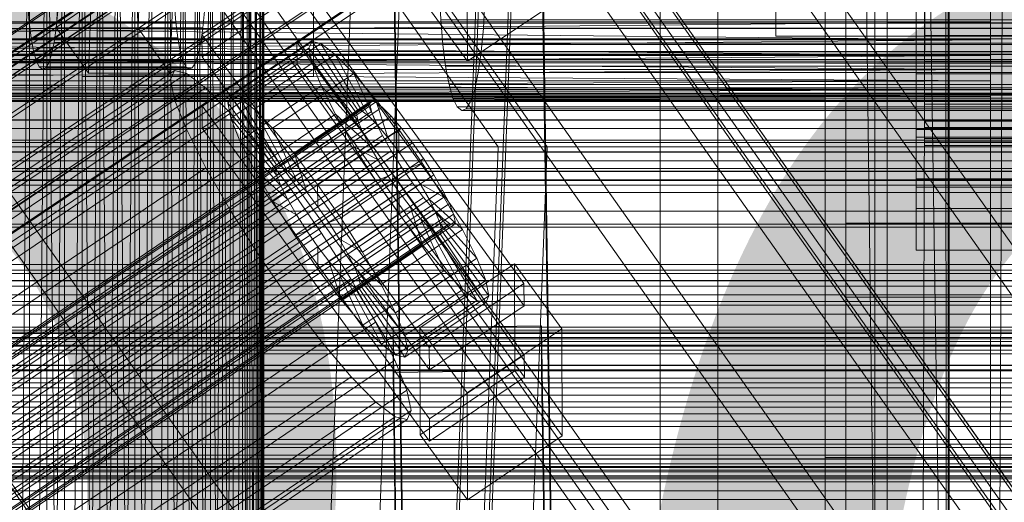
# Model space of a CAD drawing. Header units: millimetres. Extents: x -2233 to 61924, y -68080 to 6847.
# Tile 224 of 256: x 312 to 432, y -33917 to -33858. Entities that reach past the tile are written whole.
import ezdxf

# ---------------------------------------------------------------- set-up
doc = ezdxf.new("R2010")
doc.units = ezdxf.units.MM
for name, color, linetype, lineweight in [('COTAS_O', 1, 'Continuous', 0), ('COTAS_P', 1, 'Continuous', 0), ('frontal_briquetadora', 7, 'Continuous', 0), ('frontal_C01', 7, 'Continuous', 0), ('frontal_C02', 7, 'Continuous', 0), ('frontal_C03', 7, 'Continuous', 0), ('frontal_C10', 7, 'Continuous', 0), ('frontal_secador', 7, 'Continuous', 0)]:
    doc.layers.add(name, color=color, linetype=linetype, lineweight=lineweight)
doc.dimstyles.new('R19_100', dxfattribs={"dimtxt": 250, "dimasz": 150, "dimexe": 150, "dimexo": 80, "dimgap": 100, "dimtad": 1, "dimtih": 1, "dimtoh": 1, "dimdsep": 46, "dimcen": 0.09, "dimadec": 0, "dimazin": 0, "dimtfac": 1, "dimtdec": 4, "dimtofl": 0, "dimtmove": 0, "dimatfit": 3, "dimfxl": 1, "dimtolj": 1, "dimtzin": 0, "dimarcsym": 0})

# ---------------------------------------------------------------- blocks, each defined once
blk = doc.blocks.new('DIM_R28_52')
at = {"layer": 'COTAS_O'}
for p, q in [((-1725, -33700), (-1575, -33655)), ((1725, -33700), (1575, -33655)), ((-1725, -34400), (-1725, -33700)), ((-1725, -33700), (1725, -33700)), ((-1725, -33700), (-1575, -33745)), ((1725, -33700), (1575, -33745)), ((1725, -34400), (1725, -33700))]:
    blk.add_line(p, q, dxfattribs=at)
blk.add_text('3450 O', height=250, dxfattribs=at).set_placement((0, -33600))
blk = doc.blocks.new('DIM_R28_53')
at = {"layer": 'COTAS_P'}
for p, q in [((-150, -32300), (550, -32300)), ((550, -32300), (505, -32450)), ((550, -34900), (550, -32300)), ((550, -32300), (595, -32450)), ((550, -34900), (505, -34750)), ((550, -34900), (595, -34750)), ((-150, -34900), (550, -34900))]:
    blk.add_line(p, q, dxfattribs=at)
blk.add_text('2600 P', height=250, rotation=90, dxfattribs=at).set_placement((450, -33600))
blk = doc.blocks.new('DIM_R28_56')
at = {"layer": 'COTAS_O'}
for p, q in [((-650, -34200), (-500, -34155)), ((650, -34200), (500, -34155)), ((-650, -34900), (-650, -34200)), ((-650, -34200), (650, -34200)), ((-650, -34200), (-500, -34245)), ((650, -34200), (500, -34245)), ((650, -34900), (650, -34200))]:
    blk.add_line(p, q, dxfattribs=at)
blk.add_text('1300 O', height=250, dxfattribs=at).set_placement((0, -34100))

msp = doc.modelspace()

# ---------------------------------------------------------------- linework, layer by layer
at = {"layer": 'frontal_briquetadora'}
for p, q in [((340, -33818), (340, -33990)), ((313.614, -33820), (311.581, -34060)), ((315.708, -33820), (313.614, -34060)), ((313.614, -34060), (313.614, -33820)), ((317.844, -33820), (315.708, -34060)), ((315.708, -34060), (315.708, -33820)), ((315.708, -33820), (317.844, -34060)), ((320, -33820), (317.844, -34060)), ((317.844, -34060), (317.844, -33820)), ((320, -34060), (320, -33820)), ((322.156, -33820), (320, -34060)), ((322.156, -34060), (320, -33820)), ((322.156, -33820), (322.156, -34060)), ((322.156, -34060), (324.292, -33820)), ((324.292, -34060), (322.156, -33820)), ((324.292, -33820), (324.292, -34060)), ((324.292, -34060), (326.386, -33820)), ((326.386, -34060), (324.292, -33820)), ((326.386, -33820), (326.386, -34060)), ((326.386, -34060), (328.419, -33820)), ((328.419, -34060), (326.386, -33820)), ((328.419, -33820), (328.419, -34060)), ((328.419, -34060), (330.371, -33820)), ((330.371, -33820), (330.371, -34060)), ((330.371, -34060), (332.223, -33820)), ((332.223, -34060), (330.371, -33820)), ((332.223, -33820), (332.223, -34060)), ((332.223, -34060), (333.957, -33820)), ((333.957, -34060), (332.223, -33820)), ((333.957, -33820), (333.957, -34060)), ((333.957, -34060), (335.556, -33820)), ((335.556, -34060), (333.957, -33820)), ((335.556, -33820), (335.556, -34060)), ((337.006, -33820), (335.556, -34060)), ((337.006, -34060), (335.556, -33820)), ((337.006, -33820), (337.006, -34060)), ((338.292, -33820), (337.006, -34060)), ((338.292, -34060), (337.006, -33820)), ((338.292, -33820), (338.292, -34060)), ((339.402, -33820), (338.292, -34060)), ((339.402, -33820), (339.402, -34060)), ((340.325, -33820), (339.402, -34060)), ((340.325, -34060), (339.402, -33820)), ((340.325, -33820), (340.325, -34060)), ((341.053, -33820), (340.325, -34060)), ((340.325, -33820), (341.053, -34060)), ((341.053, -33820), (341.053, -34060)), ((341.577, -33820), (341.053, -34060)), ((341.053, -33820), (341.577, -34060)), ((341.577, -33820), (341.577, -34060)), ((341.894, -33820), (341.577, -34060)), ((341.577, -33820), (341.894, -34060)), ((341.894, -33820), (341.894, -34060)), ((342, -33820), (341.894, -34060)), ((342, -33820), (342, -34060)), ((430, -33820), (430, -34060)), ((430, -34260), (430, -33820)), ((430, -34680), (430, -33820)), ((430, -33853.384), (430, -34060)), ((430, -33855.985), (430, -33858.384)), ((430, -34060), (430, -33855.985)), ((430, -33858.384), (210, -33858.384)), ((430, -33858.384), (210, -33860.559)), ((430, -33860.559), (210, -33858.384)), ((430, -33858.384), (430, -33860.559)), ((430, -34060), (430, -33858.384)), ((430, -33860.559), (210, -33860.559)), ((430, -33860.559), (210, -33862.488)), ((430, -33862.488), (210, -33860.559)), ((430, -33860.559), (430, -33862.488)), ((430, -33860.559), (430, -34060)), ((430, -33862.488), (210, -33862.488)), ((430, -33862.488), (210, -33864.153)), ((430, -33864.153), (210, -33862.488)), ((430, -33862.488), (430, -33864.153)), ((430, -33862.488), (430, -34060)), ((430, -33864.153), (210, -33864.153)), ((430, -33864.153), (210, -33865.538)), ((430, -33865.538), (210, -33864.153)), ((430, -33864.153), (430, -33865.538)), ((430, -33864.153), (430, -34060)), ((430, -33865.538), (210, -33865.538)), ((430, -33865.538), (210, -33866.629)), ((430, -33866.629), (210, -33865.538)), ((430, -33865.538), (430, -33866.629)), ((430, -33865.538), (430, -34060)), ((430, -33866.629), (210, -33866.629)), ((430, -33866.629), (210, -33867.416)), ((430, -33867.416), (210, -33866.629)), ((430, -33866.629), (430, -33867.416)), ((430, -33866.629), (430, -34060)), ((480, -33867.047), (200, -33867.047)), ((430, -33867.416), (210, -33867.416)), ((430, -33867.416), (210, -33867.891)), ((430, -33867.891), (210, -33867.416)), ((430, -33867.891), (210, -33867.891)), ((430, -33867.891), (210, -33868.05)), ((430, -33868.05), (210, -33867.891)), ((430, -33868.05), (210, -33868.05)), ((430, -33867.416), (430, -33867.891)), ((430, -33867.416), (430, -34060)), ((430, -33867.891), (430, -33868.05)), ((430, -33867.891), (430, -34060)), ((430, -33868.05), (430, -34060))]:
    msp.add_line(p, q, dxfattribs=at)
at = {"layer": 'frontal_C01'}
for p, q in [((417.5, -34010.796), (417.5, -33407.996)), ((417.5, -34036.976), (417.5, -33434.177)), ((410, -33999.812), (410, -33676.273)), ((410, -34047.96), (410, -33724.422)), ((410, -34048.905), (410, -33725.366)), ((412.5, -34019.842), (412.5, -33740.581)), ((412.5, -34027.93), (412.5, -33748.67)), ((410, -34087.423), (410, -33763.885)), ((416, -33923.341), (416, -33835.2)), ((416, -33843.289), (416, -33931.429)), ((334.501, -33859.946), (345.969, -33852.21)), ((345.969, -33852.21), (373.501, -33890.064)), ((345.981, -33854.906), (334.513, -33862.643)), ((373.513, -33892.761), (345.981, -33854.906)), ((334.513, -33862.643), (334.501, -33859.946)), ((362.033, -33897.801), (334.501, -33859.946)), ((334.539, -33868.574), (346.008, -33860.838)), ((338.005, -33867.395), (347.835, -33860.764)), ((346.008, -33860.838), (346.02, -33863.534)), ((346.008, -33860.838), (373.539, -33898.692)), ((347.835, -33860.764), (347.47, -33861.579)), ((348.918, -33861.025), (347.835, -33860.764)), ((347.835, -33860.764), (353.378, -33869.079)), ((337.64, -33868.21), (347.47, -33861.579)), ((339.088, -33867.656), (348.918, -33861.025)), ((347.47, -33861.579), (353.205, -33869.465)), ((347.47, -33861.579), (347.847, -33863.416)), ((350.645, -33862.346), (348.918, -33861.025)), ((348.918, -33861.025), (353.892, -33869.203)), ((980, -33862.304), (-980, -33862.304)), ((334.513, -33862.643), (362.045, -33900.497)), ((340.816, -33868.977), (350.645, -33862.346)), ((352.899, -33864.635), (350.645, -33862.346)), ((350.645, -33862.346), (354.71, -33869.828)), ((146.872, -33988.618), (331.181, -33864.284)), ((331.181, -33864.284), (330.692, -33865.373)), ((332.629, -33864.633), (331.181, -33864.284)), ((346.02, -33863.534), (334.551, -33871.27)), ((338.017, -33870.047), (347.847, -33863.416)), ((373.551, -33901.388), (346.02, -33863.534)), ((347.847, -33863.416), (353.384, -33870.335)), ((347.847, -33863.416), (348.941, -33866.148)), ((146.383, -33989.708), (330.692, -33865.373)), ((148.32, -33988.968), (332.629, -33864.633)), ((330.692, -33865.373), (331.197, -33867.828)), ((334.938, -33866.398), (332.629, -33864.633)), ((343.069, -33871.266), (352.899, -33864.635)), ((355.525, -33867.737), (352.899, -33864.635)), ((352.899, -33864.635), (355.777, -33870.913)), ((150.629, -33990.733), (334.938, -33866.398)), ((337.95, -33869.458), (334.938, -33866.398)), ((339.111, -33872.779), (348.941, -33866.148)), ((348.941, -33866.148), (353.902, -33871.63)), ((348.941, -33866.148), (350.678, -33869.59)), ((141.218, -34012.202), (355.017, -33867.974)), ((146.887, -33992.163), (331.197, -33867.828)), ((331.197, -33867.828), (332.659, -33871.481)), ((337.64, -33868.21), (338.005, -33867.395)), ((343.549, -33875.71), (338.005, -33867.395)), ((338.005, -33867.395), (339.088, -33867.656)), ((344.062, -33875.834), (339.088, -33867.656)), ((339.088, -33867.656), (340.816, -33868.977)), ((345.695, -33874.368), (355.525, -33867.737)), ((355.017, -33867.974), (354.844, -33868.36)), ((355.53, -33868.098), (355.017, -33867.974)), ((358.345, -33871.44), (355.525, -33867.737)), ((355.525, -33867.737), (357.021, -33872.382)), ((141.045, -34012.589), (354.844, -33868.36)), ((141.224, -34013.458), (355.022, -33869.23)), ((141.731, -34012.326), (355.53, -33868.098)), ((142.549, -34012.952), (356.348, -33868.723)), ((334.551, -33871.27), (334.539, -33868.574)), ((362.071, -33906.429), (334.539, -33868.574)), ((343.376, -33876.097), (337.64, -33868.21)), ((338.017, -33870.047), (337.64, -33868.21)), ((344.88, -33876.46), (340.816, -33868.977)), ((340.816, -33868.977), (343.069, -33871.266)), ((353.378, -33869.079), (343.549, -33875.71)), ((353.892, -33869.203), (344.062, -33875.834)), ((353.205, -33869.465), (353.378, -33869.079)), ((353.378, -33869.079), (353.892, -33869.203)), ((353.892, -33869.203), (354.71, -33869.828)), ((354.844, -33868.36), (355.022, -33869.23)), ((355.022, -33869.23), (355.541, -33870.524)), ((356.348, -33868.723), (355.53, -33868.098)), ((357.415, -33869.808), (356.348, -33868.723)), ((143.617, -34014.036), (357.415, -33869.808)), ((153.641, -33993.793), (337.95, -33869.458)), ((341.461, -33873.605), (337.95, -33869.458)), ((343.554, -33876.967), (338.017, -33870.047)), ((339.111, -33872.779), (338.017, -33870.047)), ((340.848, -33876.221), (350.678, -33869.59)), ((353.205, -33869.465), (343.376, -33876.097)), ((353.384, -33870.335), (343.554, -33876.967)), ((354.71, -33869.828), (344.88, -33876.46)), ((350.678, -33869.59), (354.725, -33873.26)), ((350.678, -33869.59), (352.938, -33873.508)), ((353.384, -33870.335), (353.205, -33869.465)), ((353.902, -33871.63), (353.384, -33870.335)), ((354.71, -33869.828), (355.777, -33870.913)), ((358.659, -33871.277), (357.415, -33869.808)), ((141.742, -34014.753), (355.541, -33870.524)), ((144.861, -34015.505), (358.659, -33871.277)), ((148.35, -33995.816), (332.659, -33871.481)), ((332.659, -33871.481), (334.981, -33876.083)), ((334.551, -33871.27), (362.083, -33909.125)), ((345.947, -33877.544), (343.069, -33871.266)), ((343.069, -33871.266), (345.695, -33874.368)), ((353.902, -33871.63), (344.073, -33878.261)), ((355.777, -33870.913), (345.947, -33877.544)), ((358.345, -33871.44), (348.515, -33878.072)), ((354.725, -33873.26), (353.902, -33871.63)), ((355.541, -33870.524), (356.363, -33872.155)), ((355.777, -33870.913), (357.021, -33872.382)), ((358.357, -33874.137), (358.345, -33871.44)), ((361.166, -33875.493), (358.345, -33871.44)), ((359.995, -33873.031), (358.659, -33871.277)), ((142.565, -34016.383), (356.363, -33872.155)), ((344.073, -33878.261), (339.111, -33872.779)), ((340.848, -33876.221), (339.111, -33872.779)), ((357.021, -33872.382), (347.191, -33879.013)), ((356.363, -33872.155), (357.434, -33874.011)), ((357.021, -33872.382), (358.357, -33874.137)), ((143.635, -34018.239), (357.434, -33874.011)), ((359.995, -33873.031), (146.196, -34017.26)), ((157.152, -33997.94), (341.461, -33873.605)), ((345.231, -33878.556), (341.461, -33873.605)), ((343.108, -33880.139), (352.938, -33873.508)), ((354.725, -33873.26), (344.895, -33879.891)), ((352.938, -33873.508), (355.796, -33875.116)), ((352.938, -33873.508), (355.569, -33877.633)), ((355.796, -33875.116), (354.725, -33873.26)), ((357.434, -33874.011), (358.68, -33875.965)), ((361.332, -33874.951), (359.995, -33873.031)), ((147.533, -34019.179), (361.332, -33874.951)), ((347.191, -33879.013), (345.695, -33874.368)), ((345.695, -33874.368), (348.515, -33878.072)), ((355.796, -33875.116), (345.966, -33881.747)), ((348.527, -33880.768), (358.357, -33874.137)), ((357.042, -33877.07), (355.796, -33875.116)), ((358.357, -33874.137), (359.693, -33876.056)), ((362.578, -33876.905), (361.332, -33874.951)), ((144.881, -34020.193), (358.68, -33875.965)), ((150.672, -34000.418), (334.981, -33876.083)), ((334.981, -33876.083), (338.003, -33881.32)), ((344.895, -33879.891), (340.848, -33876.221)), ((343.108, -33880.139), (340.848, -33876.221)), ((343.549, -33875.71), (343.376, -33876.097)), ((343.376, -33876.097), (343.554, -33876.967)), ((344.062, -33875.834), (343.549, -33875.71)), ((344.88, -33876.46), (344.062, -33875.834)), ((359.693, -33876.056), (349.863, -33882.687)), ((351.336, -33882.124), (361.166, -33875.493)), ((358.68, -33875.965), (360.017, -33877.884)), ((361.166, -33875.493), (359.693, -33876.056)), ((359.693, -33876.056), (360.939, -33878.011)), ((363.797, -33879.619), (361.166, -33875.493)), ((148.779, -34021.134), (362.578, -33876.905)), ((343.554, -33876.967), (344.073, -33878.261)), ((345.947, -33877.544), (344.88, -33876.46)), ((347.191, -33879.013), (345.947, -33877.544)), ((357.042, -33877.07), (347.212, -33883.701)), ((355.569, -33877.633), (357.042, -33877.07)), ((358.378, -33878.99), (357.042, -33877.07)), ((363.648, -33878.761), (362.578, -33876.905)), ((146.218, -34022.113), (360.017, -33877.884)), ((149.85, -34022.989), (363.648, -33878.761)), ((345.231, -33878.556), (160.922, -34002.891)), ((344.073, -33878.261), (344.895, -33879.891)), ((349.002, -33883.974), (345.231, -33878.556)), ((345.739, -33884.264), (355.569, -33877.633)), ((348.515, -33878.072), (348.527, -33880.768)), ((348.515, -33878.072), (351.336, -33882.124)), ((360.939, -33878.011), (351.109, -33884.642)), ((355.569, -33877.633), (358.39, -33881.686)), ((360.017, -33877.884), (361.352, -33879.639)), ((363.797, -33879.619), (360.939, -33878.011)), ((360.939, -33878.011), (362.01, -33879.866)), ((364.471, -33880.391), (363.648, -33878.761)), ((147.554, -34023.867), (361.352, -33879.639)), ((344.895, -33879.891), (345.966, -33881.747)), ((348.527, -33880.768), (347.191, -33879.013)), ((358.378, -33878.99), (348.548, -33885.621)), ((362.01, -33879.866), (352.18, -33886.497)), ((353.967, -33886.25), (363.797, -33879.619)), ((358.39, -33881.686), (358.378, -33878.99)), ((359.714, -33880.744), (358.378, -33878.99)), ((361.352, -33879.639), (362.596, -33881.108)), ((366.057, -33883.536), (362.01, -33879.866)), ((362.01, -33879.866), (362.833, -33881.497)), ((366.057, -33883.536), (363.797, -33879.619)), ((148.798, -34025.337), (362.596, -33881.108)), ((150.672, -34024.62), (364.471, -33880.391)), ((345.966, -33881.747), (343.108, -33880.139)), ((345.739, -33884.264), (343.108, -33880.139)), ((349.863, -33882.687), (348.527, -33880.768)), ((359.714, -33880.744), (349.884, -33887.375)), ((361.21, -33885.389), (359.714, -33880.744)), ((360.958, -33882.213), (359.714, -33880.744)), ((362.596, -33881.108), (363.664, -33882.193)), ((364.989, -33881.686), (364.471, -33880.391)), ((149.865, -34026.421), (363.664, -33882.193)), ((151.191, -34025.914), (364.989, -33881.686)), ((153.694, -34005.655), (338.003, -33881.32)), ((338.003, -33881.32), (341.52, -33886.835)), ((345.966, -33881.747), (347.212, -33883.701)), ((348.56, -33888.317), (358.39, -33881.686)), ((349.863, -33882.687), (351.336, -33882.124)), ((360.958, -33882.213), (351.128, -33888.845)), ((351.336, -33882.124), (353.967, -33886.25)), ((362.833, -33881.497), (353.003, -33888.128)), ((358.39, -33881.686), (361.21, -33885.389)), ((363.836, -33888.492), (360.958, -33882.213)), ((362.025, -33883.298), (360.958, -33882.213)), ((367.794, -33886.978), (362.833, -33881.497)), ((362.833, -33881.497), (363.351, -33882.791)), ((363.664, -33882.193), (364.482, -33882.818)), ((365.168, -33882.556), (364.989, -33881.686)), ((150.683, -34027.046), (364.482, -33882.818)), ((151.196, -34027.17), (364.995, -33882.942)), ((151.369, -34026.784), (365.168, -33882.556)), ((351.109, -33884.642), (349.863, -33882.687)), ((362.025, -33883.298), (352.196, -33889.929)), ((363.351, -33882.791), (353.521, -33889.422)), ((356.228, -33890.167), (366.057, -33883.536)), ((366.09, -33890.781), (362.025, -33883.298)), ((362.843, -33883.923), (362.025, -33883.298)), ((368.888, -33889.711), (363.351, -33882.791)), ((363.351, -33882.791), (363.53, -33883.661)), ((364.482, -33882.818), (364.995, -33882.942)), ((364.995, -33882.942), (365.168, -33882.556)), ((367.794, -33886.978), (366.057, -33883.536)), ((164.693, -34008.309), (349.002, -33883.974)), ((347.212, -33883.701), (345.739, -33884.264)), ((348.56, -33888.317), (345.739, -33884.264)), ((347.212, -33883.701), (348.548, -33885.621)), ((352.519, -33889.49), (349.002, -33883.974)), ((352.18, -33886.497), (351.109, -33884.642)), ((351.109, -33884.642), (353.967, -33886.25)), ((362.843, -33883.923), (353.014, -33890.554)), ((363.357, -33884.047), (353.527, -33890.678)), ((363.53, -33883.661), (353.7, -33890.292)), ((367.817, -33892.101), (362.843, -33883.923)), ((363.357, -33884.047), (362.843, -33883.923)), ((363.53, -33883.661), (363.357, -33884.047)), ((368.9, -33892.362), (363.357, -33884.047)), ((369.265, -33891.547), (363.53, -33883.661)), ((348.548, -33885.621), (348.56, -33888.317)), ((348.548, -33885.621), (349.884, -33887.375)), ((351.38, -33892.021), (361.21, -33885.389)), ((361.21, -33885.389), (363.836, -33888.492)), ((157.211, -34011.17), (341.52, -33886.835)), ((341.52, -33886.835), (345.291, -33892.253)), ((353.003, -33888.128), (352.18, -33886.497)), ((352.18, -33886.497), (356.228, -33890.167)), ((353.967, -33886.25), (356.228, -33890.167)), ((357.964, -33893.61), (367.794, -33886.978)), ((368.888, -33889.711), (367.794, -33886.978)), ((351.38, -33892.021), (348.56, -33888.317)), ((349.884, -33887.375), (351.38, -33892.021)), ((349.884, -33887.375), (351.128, -33888.845)), ((353.521, -33889.422), (353.003, -33888.128)), ((353.003, -33888.128), (357.964, -33893.61)), ((360.882, -33895.415), (372.35, -33887.678)), ((372.35, -33887.678), (372.408, -33900.62)), ((372.35, -33887.678), (378.086, -33895.565)), ((168.21, -34013.824), (352.519, -33889.49)), ((351.128, -33888.845), (354.006, -33895.123)), ((351.128, -33888.845), (352.196, -33889.929)), ((355.541, -33894.727), (352.519, -33889.49)), ((353.7, -33890.292), (353.521, -33889.422)), ((353.521, -33889.422), (359.058, -33896.342)), ((354.006, -33895.123), (363.836, -33888.492)), ((363.836, -33888.492), (366.09, -33890.781)), ((352.196, -33889.929), (356.26, -33897.412)), ((352.196, -33889.929), (353.014, -33890.554)), ((353.014, -33890.554), (357.987, -33898.732)), ((353.014, -33890.554), (353.527, -33890.678)), ((353.527, -33890.678), (353.7, -33890.292)), ((353.527, -33890.678), (359.07, -33898.994)), ((353.7, -33890.292), (359.436, -33898.178)), ((356.228, -33890.167), (357.964, -33893.61)), ((359.058, -33896.342), (368.888, -33889.711)), ((373.501, -33890.064), (362.033, -33897.801)), ((369.265, -33891.547), (368.888, -33889.711)), ((373.513, -33892.761), (373.501, -33890.064)), ((356.26, -33897.412), (366.09, -33890.781)), ((359.436, -33898.178), (369.265, -33891.547)), ((366.09, -33890.781), (367.817, -33892.101)), ((368.9, -33892.362), (369.265, -33891.547)), ((160.982, -34016.588), (345.291, -33892.253)), ((345.291, -33892.253), (349.061, -33897.204)), ((354.006, -33895.123), (351.38, -33892.021)), ((357.987, -33898.732), (367.817, -33892.101)), ((359.07, -33898.994), (368.9, -33892.362)), ((362.045, -33900.497), (373.513, -33892.761)), ((367.817, -33892.101), (368.9, -33892.362)), ((357.964, -33893.61), (359.058, -33896.342)), ((171.232, -34019.061), (355.541, -33894.727)), ((356.26, -33897.412), (354.006, -33895.123)), ((357.863, -33899.328), (355.541, -33894.727)), ((357.646, -33895.444), (375.644, -33895.198)), ((357.646, -33900.836), (357.646, -33895.444)), ((360.514, -34090.554), (357.646, -33895.444)), ((360.939, -33908.356), (360.882, -33895.415)), ((366.618, -33903.301), (360.882, -33895.415)), ((375.644, -33895.198), (375.644, -33900.591)), ((375.644, -33895.198), (378.512, -34090.309)), ((359.058, -33896.342), (359.436, -33898.178)), ((378.086, -33895.565), (366.618, -33903.301)), ((378.143, -33908.506), (378.086, -33895.565)), ((164.752, -34021.539), (349.061, -33897.204)), ((349.061, -33897.204), (352.572, -33901.351)), ((357.987, -33898.732), (356.26, -33897.412)), ((362.033, -33897.801), (362.045, -33900.497)), ((359.07, -33898.994), (357.987, -33898.732)), ((359.436, -33898.178), (359.07, -33898.994)), ((373.539, -33898.692), (362.071, -33906.429)), ((373.551, -33901.388), (373.539, -33898.692)), ((173.554, -34023.663), (357.863, -33899.328)), ((359.326, -33902.981), (357.863, -33899.328)), ((168.263, -34025.686), (352.572, -33901.351)), ((352.572, -33901.351), (355.584, -33904.411)), ((375.644, -33900.591), (357.646, -33900.836)), ((360.514, -34095.947), (357.646, -33900.836)), ((372.408, -33900.62), (360.939, -33908.356)), ((362.083, -33909.125), (373.551, -33901.388)), ((378.143, -33908.506), (372.408, -33900.62)), ((378.512, -34095.702), (375.644, -33900.591)), ((175.016, -34027.316), (359.326, -33902.981)), ((359.83, -33905.436), (359.326, -33902.981)), ((366.618, -33903.301), (366.675, -33916.243)), ((171.275, -34028.746), (355.584, -33904.411)), ((355.584, -33904.411), (357.893, -33906.176)), ((173.584, -34030.511), (357.893, -33906.176)), ((175.521, -34029.771), (359.83, -33905.436)), ((357.893, -33906.176), (359.341, -33906.526)), ((359.341, -33906.526), (359.83, -33905.436)), ((175.032, -34030.861), (359.341, -33906.526)), ((362.071, -33906.429), (362.083, -33909.125)), ((360.939, -33908.356), (366.675, -33916.243)), ((366.675, -33916.243), (378.143, -33908.506)), ((980, -33912.304), (-980, -33912.304))]:
    msp.add_line(p, q, dxfattribs=at)
at = {"layer": 'frontal_C02'}
for p, q in [((410, -33863.38), (410, -33505.718)), ((390, -35975), (390, -33530.372)), ((397, -35975), (397, -33530.372)), ((410, -33911.107), (410, -33553.445)), ((410, -34044.45), (410, -33686.788)), ((417.5, -34231.462), (417.5, -33692.436)), ((412.5, -33882.773), (412.5, -33701.408)), ((412.5, -33891.714), (412.5, -33710.35)), ((417.5, -34258.348), (417.5, -33719.322)), ((410, -34082.632), (410, -33724.97)), ((149.85, -33968.027), (363.648, -33825.051)), ((147.554, -33969.361), (361.352, -33826.385)), ((150.672, -33969.7), (364.471, -33826.725)), ((148.798, -33970.789), (362.596, -33827.814)), ((151.191, -33971.05), (364.989, -33828.075)), ((421, -33867.862), (421, -33827.771)), ((149.865, -33971.82), (363.664, -33828.845)), ((150.683, -33972.383), (364.482, -33829.407)), ((151.196, -33972.439), (364.995, -33829.463)), ((151.369, -33971.984), (365.168, -33829.009)), ((421, -33831.347), (421, -33871.438)), ((168.21, -33958.46), (352.519, -33835.205)), ((421, -33877.399), (421, -33837.308)), ((160.982, -33962.659), (345.291, -33839.404)), ((171.232, -33963.775), (355.541, -33840.521)), ((360.514, -34034.881), (357.646, -33841.476)), ((375.644, -33841.233), (378.512, -34034.638)), ((404, -33841.062), (404, -33860.137)), ((421, -33840.885), (421, -33880.976)), ((164.752, -33967.54), (349.061, -33844.285)), ((173.554, -33968.499), (357.863, -33845.244)), ((360.514, -34040.842), (357.646, -33847.437)), ((378.512, -34040.599), (375.644, -33847.194)), ((168.263, -33971.572), (352.572, -33848.318)), ((366.618, -33848.834), (366.675, -33863.14)), ((175.016, -33972.308), (359.326, -33849.053)), ((171.275, -33974.481), (355.584, -33851.227)), ((175.521, -33974.944), (359.83, -33851.689)), ((404, -33852.501), (404, -33860.137)), ((173.584, -33976.069), (357.893, -33852.814)), ((175.032, -33976.227), (359.341, -33852.972)), ((422, -33853.597), (422, -33858.537)), ((360.939, -33855.323), (366.675, -33863.14)), ((366.675, -33863.14), (378.143, -33855.471)), ((422, -33860.036), (422, -33855.149)), ((422, -33858.551), (422, -33856.346)), ((422, -33856.346), (422, -33858.537)), ((422, -33857.056), (422, -33860.036)), ((422, -33857.056), (422, -33859.188)), ((-440, -33858.551), (440, -33858.551)), ((-440, -33859.188), (440, -33859.188)), ((422, -33858.537), (422, -33863.194)), ((422, -33858.537), (434, -33858.537)), ((422, -33860.472), (422, -33858.551)), ((422, -33858.551), (422, -33863.194)), ((434, -33858.551), (422, -33858.551)), ((422, -33859.188), (422, -33864.538)), ((434, -33859.188), (422, -33859.188)), ((422, -33859.188), (422, -33860.992)), ((-440, -33860.472), (440, -33860.472)), ((404, -33860.137), (456, -33860.137)), ((422, -33860.036), (434, -33860.036)), ((422, -33864.538), (422, -33860.036)), ((422, -33861.977), (422, -33860.472)), ((422, -33860.472), (422, -33867.249)), ((434, -33860.472), (422, -33860.472)), ((-440, -33860.992), (440, -33860.992)), ((-440, -33861.977), (440, -33861.977)), ((422, -33860.992), (422, -33868.346)), ((434, -33860.992), (422, -33860.992)), ((422, -33860.992), (422, -33862.345)), ((422, -33862.964), (422, -33861.977)), ((422, -33861.977), (422, -33870.426)), ((434, -33861.977), (422, -33861.977)), ((-440, -33862.345), (440, -33862.345)), ((-440, -33862.964), (440, -33862.964)), ((-440, -33863.155), (440, -33863.155)), ((422, -33862.345), (422, -33871.202)), ((434, -33862.345), (422, -33862.345)), ((422, -33862.345), (422, -33863.155)), ((422, -33863.366), (422, -33862.964)), ((422, -33862.964), (422, -33872.51)), ((434, -33862.964), (422, -33862.964)), ((422, -33863.155), (422, -33872.912)), ((434, -33863.155), (422, -33863.155)), ((422, -33863.155), (422, -33863.366)), ((422, -33863.194), (422, -33867.249)), ((422, -33863.194), (434, -33863.194)), ((-440, -33863.366), (440, -33863.366)), ((450, -33863.38), (410, -33863.38)), ((410, -33863.38), (410, -33911.107)), ((410, -34221.042), (410, -33863.38)), ((422, -33863.366), (422, -33873.358)), ((434, -33863.366), (422, -33863.366)), ((421, -33878.411), (421, -33864.7)), ((421, -33864.7), (435, -33864.7)), ((421, -33872.337), (421, -33864.7)), ((422, -33864.538), (434, -33864.538)), ((422, -33868.346), (422, -33864.538)), ((435, -33867.862), (421, -33867.862)), ((421, -33867.862), (421, -33871.438)), ((422, -33867.249), (422, -33870.426)), ((422, -33867.249), (434, -33867.249)), ((422, -33868.346), (434, -33868.346)), ((422, -33871.202), (422, -33868.346)), ((422, -33870.426), (422, -33872.51)), ((422, -33870.426), (434, -33870.426)), ((421, -33871.438), (435, -33871.438)), ((422, -33871.202), (434, -33871.202)), ((422, -33872.912), (422, -33871.202)), ((435, -33872.337), (421, -33872.337)), ((421, -33872.337), (421, -33886.047)), ((422, -33872.51), (422, -33873.358)), ((422, -33872.51), (434, -33872.51)), ((422, -33872.912), (434, -33872.912)), ((422, -33873.358), (422, -33872.912)), ((422, -33873.358), (434, -33873.358)), ((-450, -33876.51), (450, -33876.51)), ((435, -33877.399), (421, -33877.399)), ((421, -33877.399), (421, -33880.976)), ((435, -33878.411), (421, -33878.411)), ((421, -33878.411), (421, -33886.047)), ((421, -33880.976), (435, -33880.976)), ((447.5, -33882.773), (412.5, -33882.773)), ((412.5, -33882.773), (412.5, -33891.714)), ((421, -33886.047), (435, -33886.047)), ((450, -33888.432), (-450, -33888.432)), ((412.5, -33891.714), (447.5, -33891.714)), ((450, -33909.919), (-450, -33909.919)), ((410, -33911.107), (450, -33911.107)), ((410, -34268.769), (410, -33911.107))]:
    msp.add_line(p, q, dxfattribs=at)
at = {"layer": 'frontal_C03'}
for p, q in [((1250, -33866.398), (-1250, -33866.398)), ((1250, -33867.279), (-1250, -33867.279)), ((1250, -33867.932), (-1250, -33867.932)), ((1250, -33870.24), (-1250, -33870.24)), ((-1250, -33871.297), (1250, -33871.297)), ((-1250, -33872.731), (1250, -33872.731)), ((-1250, -33873.529), (1250, -33873.529)), ((-1250, -33874.113), (1250, -33874.113)), ((1250, -33874.149), (-1250, -33874.149)), ((1250, -33875.207), (-1250, -33875.207)), ((-1250, -33876.451), (1250, -33876.451)), ((1250, -33877.514), (-1250, -33877.514)), ((-1250, -33877.581), (1250, -33877.581)), ((1250, -33878.167), (-1250, -33878.167)), ((1250, -33879.049), (-1250, -33879.049)), ((-1250, -33881.3), (1250, -33881.3)), ((-1500, -33883.261), (1500, -33883.261)), ((-1250, -33882.897), (1250, -33882.897)), ((-1250, -33887.744), (1250, -33887.744)), ((1250, -33888.855), (-1250, -33888.855)), ((-1250, -33889.699), (1250, -33889.699)), ((1250, -33889.737), (-1250, -33889.737)), ((1250, -33890.39), (-1250, -33890.39)), ((1500, -33892.245), (-1500, -33892.245)), ((1250, -33892.697), (-1250, -33892.697)), ((-1250, -33893.755), (1250, -33893.755)), ((-1250, -33895.344), (1250, -33895.344)), ((-1268, -33895.717), (1268, -33895.717)), ((-1268, -33895.941), (1268, -33895.941)), ((-1268, -33896.106), (1268, -33896.106)), ((1250, -33896.607), (-1250, -33896.607)), ((-1268, -33896.763), (1268, -33896.763)), ((-1268, -33897.081), (1268, -33897.081)), ((1250, -33897.525), (-1250, -33897.525)), ((1250, -33897.664), (-1250, -33897.664)), ((-1268, -33898.127), (1268, -33898.127)), ((-1268, -33898.576), (1268, -33898.576)), ((-1268, -33899.939), (1268, -33899.939)), ((1250, -33899.972), (-1250, -33899.972)), ((-1268, -33900.489), (1268, -33900.489)), ((1250, -33900.625), (-1250, -33900.625)), ((-1268, -33902.077), (1268, -33902.077)), ((1250, -33901.506), (-1250, -33901.506)), ((1268, -33902.69), (-1268, -33902.69)), ((-1250, -33903.582), (1250, -33903.582)), ((-1268, -33904.394), (1268, -33904.394)), ((-1268, -33905.029), (1268, -33905.029)), ((-1250, -33905.841), (1250, -33905.841)), ((-1268, -33906.733), (1268, -33906.733)), ((-1268, -33907.346), (1268, -33907.346)), ((-1268, -33908.934), (1268, -33908.934)), ((-1268, -33909.484), (1268, -33909.484)), ((-1268, -33910.847), (1268, -33910.847)), ((-1268, -33911.296), (1268, -33911.296)), ((1250, -33911.313), (-1250, -33911.313)), ((-1250, -33911.898), (1250, -33911.898)), ((-1268, -33912.342), (1268, -33912.342)), ((-1268, -33912.66), (1268, -33912.66)), ((-1268, -33913.317), (1268, -33913.317)), ((1250, -33912.194), (-1250, -33912.194)), ((1250, -33912.848), (-1250, -33912.848)), ((-1268, -33913.482), (1268, -33913.482)), ((-1268, -33913.706), (1268, -33913.706)), ((-1250, -33914.079), (1250, -33914.079)), ((1250, -33915.155), (-1250, -33915.155)), ((-1250, -33916.212), (1250, -33916.212))]:
    msp.add_line(p, q, dxfattribs=at)
at = {"layer": 'frontal_C10'}
for p, q in [((299.769, -33726.859), (1717.743, -35731.581)), ((1717.52, -35737.425), (299.546, -33732.704)), ((266.331, -33747.789), (1738.749, -35829.484)), ((1763.409, -35829.484), (290.991, -33747.789)), ((1738.526, -35835.328), (266.108, -33753.633)), ((290.768, -33753.633), (1763.186, -35835.328)), ((265.996, -33756.555), (1738.414, -35838.25)), ((1742.36, -35838.25), (269.942, -33756.555)), ((350.18, -33798.702), (1800.18, -35848.702)), ((316.91, -33859.165), (319.143, -33800.723)), ((326.774, -33859.165), (329.007, -33800.723)), ((1800.068, -35851.624), (350.068, -33801.624)), ((320.753, -33864.598), (322.986, -33806.156)), ((332.85, -33806.156), (330.617, -33864.598)), ((362.485, -33992.556), (368.701, -33829.892)), ((372.646, -33829.892), (366.431, -33992.556)), ((362.805, -33993.009), (369.021, -33830.345)), ((366.751, -33993.009), (372.966, -33830.345)), ((369.021, -33830.345), (560.857, -34101.562)), ((564.803, -34101.562), (372.966, -33830.345)), ((585.517, -34101.562), (393.681, -33830.345)), ((560.634, -34107.406), (368.798, -33836.189)), ((393.457, -33836.189), (585.294, -34107.406)), ((262.609, -33845.193), (1735.028, -35926.888)), ((1759.687, -35926.888), (287.269, -33845.193)), ((348.504, -33960.624), (352.784, -33848.61)), ((352.784, -33848.61), (370.398, -33873.513)), ((354.422, -33960.624), (358.702, -33848.61)), ((376.317, -33873.513), (358.702, -33848.61)), ((266.332, -33851.037), (1738.75, -35932.732)), ((287.046, -33851.037), (1759.464, -35932.732)), ((363.442, -33858.141), (363.3, -33854.922)), ((368.779, -33855.99), (368.604, -33859.146)), ((313.583, -33858.485), (313.412, -33856.376)), ((317.055, -33857.086), (316.862, -33859.124)), ((331.167, -33856.376), (331.338, -33858.485)), ((334.617, -33859.124), (334.811, -33857.086)), ((313.819, -33860.351), (313.583, -33858.485)), ((331.338, -33858.485), (313.583, -33858.485)), ((331.338, -33858.485), (331.574, -33860.351)), ((363.685, -33861.129), (363.442, -33858.141)), ((674.156, -33858.141), (363.442, -33858.141)), ((316.862, -33859.124), (316.608, -33860.894)), ((334.617, -33859.124), (316.862, -33859.124)), ((320.753, -33864.598), (316.91, -33859.165)), ((316.91, -33859.165), (326.774, -33859.165)), ((326.774, -33859.165), (330.617, -33864.598)), ((334.363, -33860.894), (334.617, -33859.124)), ((368.604, -33859.146), (368.33, -33862.034)), ((679.318, -33859.146), (368.604, -33859.146)), ((314.11, -33861.9), (313.819, -33860.351)), ((331.574, -33860.351), (313.819, -33860.351)), ((316.608, -33860.894), (316.301, -33862.327)), ((334.363, -33860.894), (316.608, -33860.894)), ((331.574, -33860.351), (331.865, -33861.9)), ((334.056, -33862.327), (334.363, -33860.894)), ((314.445, -33863.075), (314.11, -33861.9)), ((331.865, -33861.9), (314.11, -33861.9)), ((331.865, -33861.9), (332.2, -33863.075)), ((364.019, -33863.771), (363.685, -33861.129)), ((674.399, -33861.129), (363.685, -33861.129)), ((368.33, -33862.034), (367.969, -33864.541)), ((679.044, -33862.034), (368.33, -33862.034)), ((314.811, -33863.83), (314.445, -33863.075)), ((332.2, -33863.075), (314.445, -33863.075)), ((316.301, -33862.327), (315.954, -33863.369)), ((334.056, -33862.327), (316.301, -33862.327)), ((332.2, -33863.075), (332.566, -33863.83)), ((333.709, -33863.369), (334.056, -33862.327)), ((315.195, -33864.135), (314.811, -33863.83)), ((332.566, -33863.83), (314.811, -33863.83)), ((315.581, -33863.98), (315.195, -33864.135)), ((332.95, -33864.135), (315.195, -33864.135)), ((315.954, -33863.369), (315.581, -33863.98)), ((333.336, -33863.98), (315.581, -33863.98)), ((333.709, -33863.369), (315.954, -33863.369)), ((332.566, -33863.83), (332.95, -33864.135)), ((332.95, -33864.135), (333.336, -33863.98)), ((333.336, -33863.98), (333.709, -33863.369)), ((364.431, -33865.967), (364.019, -33863.771)), ((674.733, -33863.771), (364.019, -33863.771)), ((330.617, -33864.598), (320.753, -33864.598)), ((367.969, -33864.541), (367.535, -33866.571)), ((678.683, -33864.541), (367.969, -33864.541)), ((364.906, -33867.631), (364.431, -33865.967)), ((675.145, -33865.967), (364.431, -33865.967)), ((367.535, -33866.571), (367.044, -33868.047)), ((678.249, -33866.571), (367.535, -33866.571)), ((739.406, -33867.094), (295.529, -33867.094)), ((365.425, -33868.7), (364.906, -33867.631)), ((675.62, -33867.631), (364.906, -33867.631)), ((367.044, -33868.047), (366.514, -33868.912)), ((677.758, -33868.047), (367.044, -33868.047)), ((365.968, -33869.133), (365.425, -33868.7)), ((676.139, -33868.7), (365.425, -33868.7)), ((366.514, -33868.912), (365.968, -33869.133)), ((676.682, -33869.133), (365.968, -33869.133)), ((677.229, -33868.912), (366.514, -33868.912)), ((366.118, -33985.527), (370.398, -33873.513)), ((370.398, -33873.513), (376.317, -33873.513)), ((376.317, -33873.513), (372.037, -33985.527)), ((301.934, -33876.15), (745.811, -33876.15)), ((293.554, -33889.524), (366.431, -33992.556)), ((294.598, -33891.445), (738.475, -33891.445)), ((744.881, -33900.501), (301.003, -33900.501))]:
    msp.add_line(p, q, dxfattribs=at)
at = {"layer": 'frontal_secador'}
for p, q in [((429.5, -34299.5), (413, -33215)), ((420.5, -34290.5), (407, -33225)), ((429.5, -34299.5), (434.12, -33229.08)), ((420.5, -34290.5), (424.28, -33236.52)), ((424.82, -34280.42), (424.28, -33236.52)), ((424.82, -34280.42), (425, -33243)), ((425, -33243), (425, -34277)), ((320, -33865), (320, -33765)), ((348, -33865), (348, -33765)), ((1250, -33862.349), (-1250, -33862.349)), ((320, -33865), (348, -33865)), ((1250, -33870.291), (-1250, -33870.291)), ((1250, -33873), (-1250, -33873))]:
    msp.add_line(p, q, dxfattribs=at)

# ---------------------------------------------------------------- dimensions: what is measured, and where the dimension line sits
at = {"layer": 'COTAS_O'}
for p1, p2, picture, middle in [((-1725, -34400), (1725, -34400), 'DIM_R28_52', (0, -33700)), ((-650, -34900), (650, -34900), 'DIM_R28_56', (0, -34200))]:
    dim = msp.add_aligned_dim(p1=p1, p2=p2, distance=700, text='<> O', dimstyle='R19_100', dxfattribs=at)
    dim.commit()
    dim.dimension.update_dxf_attribs({"geometry": picture, "text_midpoint": middle})
at = {"layer": 'COTAS_P'}
dim = msp.add_aligned_dim(p1=(-150, -34900), p2=(-150, -32300), distance=-700, text='<> P', dimstyle='R19_100', dxfattribs=at)
dim.commit()
dim.dimension.update_dxf_attribs({"geometry": 'DIM_R28_53', "text_midpoint": (550, -33600)})

doc.saveas('drawing.dxf')
